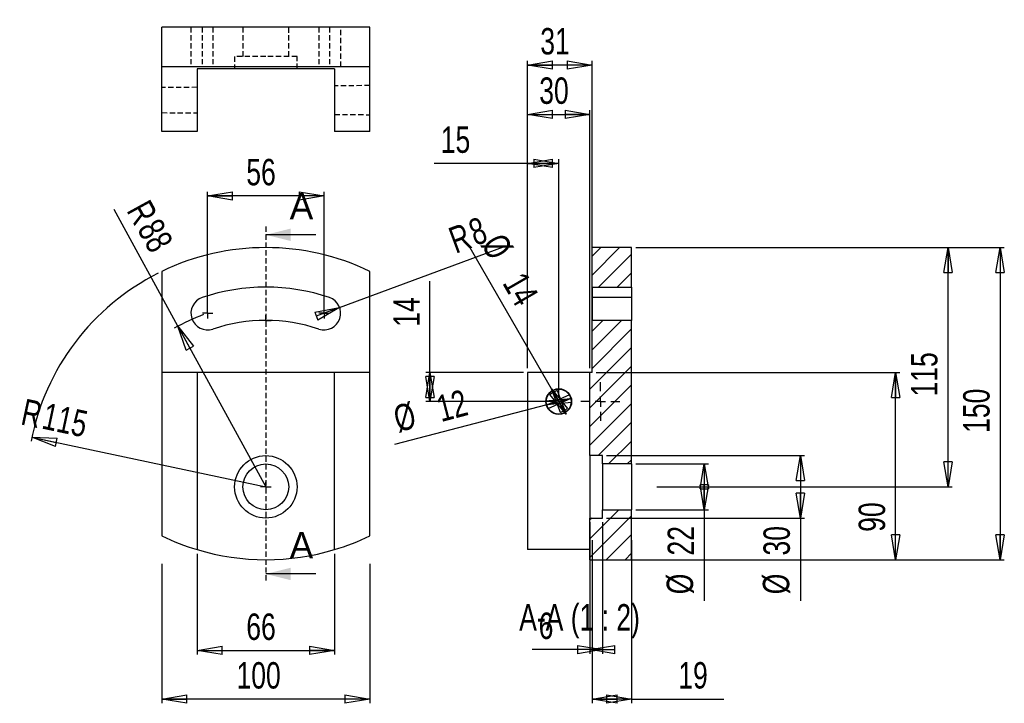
# Model space of a CAD drawing. Extents: x 24 to 260, y 0 to 164.
import ezdxf

# ---------------------------------------------------------------- set-up
doc = ezdxf.new("R2010")
doc.units = 0
doc.header["$PDSIZE"] = -1
doc.linetypes.add('CENTERX2', pattern=[20.32, 12.7, -2.54, 2.54, -2.54])
doc.linetypes.add('HIDDEN', pattern=[1.905, 1.27, -0.635])
doc.layers.get('0').update_dxf_attribs({"linetype": 'CONTINUOUS'})
doc.layers.get('DEFPOINTS').update_dxf_attribs({"linetype": 'CONTINUOUS'})
doc.styles.add('SLDTEXTSTYLE0', font='txt', dxfattribs={"width": 0.75})
doc.dimstyles.new('SLDDIMSTYLE0', dxfattribs={"dimtxt": 6.35, "dimasz": 6, "dimexe": 1, "dimexo": 0.0625, "dimgap": 1.5875, "dimtad": 2, "dimlfac": 2, "dimzin": 12, "dimtxsty": 'STANDARD', "dimblk1": 'CLOSED', "dimblk2": 'CLOSED', "dimsah": 1, "dimcen": 0.09, "dimclrd": 7, "dimclre": 7, "dimclrt": 7, "dimazin": 3, "dimtfac": 1, "dimtdec": 4, "dimtofl": 0, "dimtmove": 0, "dimatfit": 3, "dimtolj": 1, "dimtzin": 12})
doc.dimstyles.new('SLDDIMSTYLE1', dxfattribs={"dimtxt": 6.35, "dimasz": 6, "dimexe": 1, "dimexo": 0.0625, "dimgap": 1.5875, "dimtad": 2, "dimlfac": 2, "dimzin": 12, "dimtxsty": 'STANDARD', "dimblk1": 'CLOSED', "dimblk2": 'CLOSED', "dimsah": 1, "dimcen": 0.09, "dimclrd": 7, "dimclre": 7, "dimclrt": 7, "dimazin": 3, "dimtfac": 1, "dimtdec": 4, "dimtofl": 0, "dimtmove": 0, "dimatfit": 3, "dimtolj": 1, "dimtzin": 12})
doc.dimstyles.new('SLDDIMSTYLE2', dxfattribs={"dimtxt": 6.35, "dimasz": 6, "dimexe": 1, "dimexo": 0.0625, "dimgap": 1.5875, "dimtad": 2, "dimlfac": 2, "dimzin": 12, "dimtxsty": 'STANDARD', "dimblk1": 'CLOSED', "dimblk2": 'CLOSED', "dimsah": 1, "dimcen": 0.09, "dimclrd": 7, "dimclre": 7, "dimclrt": 7, "dimazin": 3, "dimtfac": 1, "dimtdec": 4, "dimtmove": 0, "dimatfit": 3, "dimtolj": 1, "dimtzin": 12})
doc.dimstyles.new('SLDDIMSTYLE3', dxfattribs={"dimtxt": 6.35, "dimasz": 6, "dimexe": 1, "dimexo": 0.0625, "dimgap": 1.5875, "dimtad": 2, "dimlfac": 2, "dimzin": 12, "dimtxsty": 'STANDARD', "dimblk1": 'CLOSED', "dimblk2": 'CLOSED', "dimsah": 1, "dimcen": 0.09, "dimclrd": 7, "dimclre": 7, "dimclrt": 7, "dimazin": 3, "dimtfac": 1, "dimtdec": 4, "dimtofl": 0, "dimtmove": 0, "dimatfit": 3, "dimtolj": 1, "dimtzin": 12})

# ---------------------------------------------------------------- blocks, each defined once
blk = doc.blocks.new('_CLOSED')
at = {"color": 0, "linetype": 'BYBLOCK'}
for p, q in [((-1, 0.166667), (0, 0)), ((-1, 0.166667), (-1, -0.166667)), ((0, 0), (-1, -0.166667)), ((0, 0), (-1, 0))]:
    blk.add_line(p, q, dxfattribs=at)
blk = doc.blocks.new('*D0')
at = {"color": 7}
for p, q in [((57.84, 33.69), (57.84, 0.18)), ((107.84, 33.69), (107.84, 0.18)), ((107.84, 1.18), (57.84, 1.18))]:
    blk.add_line(p, q, dxfattribs=at)
at = {"layer": 'DEFPOINTS', "color": 7}
for p in [(57.84, 34.69), (107.84, 34.69)]:
    blk.add_point(p, dxfattribs=at)
at = {"xscale": 6, "yscale": 6, "rotation": 180}
blk.add_blockref('_CLOSED', (57.84, 1.18), dxfattribs=at)
at = {"xscale": 6, "yscale": 6}
blk.add_blockref('_CLOSED', (107.84, 1.18), dxfattribs=at)
at = {"color": 7, "insert": (75.8, 3.63), "char_height": 6.35, "attachment_point": 7, "style": 'SLDTEXTSTYLE0'}
blk.add_mtext('100', dxfattribs=at)
blk = doc.blocks.new('*D2')
at = {"color": 7}
blk.add_line((26.59, 64.13), (82.84, 52.19), dxfattribs=at)
blk.add_arc((82.84, 52.19), 57.5, 116.7678, 169.0089, dxfattribs=at)
at = {"layer": 'DEFPOINTS', "color": 7}
for p in [(26.59, 64.13), (82.84, 52.19)]:
    blk.add_point(p, dxfattribs=at)
at = {"xscale": 6, "yscale": 6, "rotation": 168.0125127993}
blk.add_blockref('_CLOSED', (26.59, 64.13), dxfattribs=at)
at = {"color": 7, "char_height": 6.35, "attachment_point": 7, "rotation": 348.0125, "style": 'SLDTEXTSTYLE0'}
for s, insert in [('R', (23.68, 67.23)), ('115', (28.7, 66.17))]:
    blk.add_mtext(s, dxfattribs=dict(at, insert=insert))
blk = doc.blocks.new('*D3')
at = {"color": 7}
for p, q in [((66.34, 36.11), (66.34, 11.87)), ((99.34, 36.11), (99.34, 11.87)), ((66.34, 12.87), (99.34, 12.87))]:
    blk.add_line(p, q, dxfattribs=at)
at = {"layer": 'DEFPOINTS', "color": 7}
for p in [(66.34, 37.11), (99.34, 37.11)]:
    blk.add_point(p, dxfattribs=at)
at = {"xscale": 6, "yscale": 6, "rotation": 180}
blk.add_blockref('_CLOSED', (66.34, 12.87), dxfattribs=at)
at = {"xscale": 6, "yscale": 6}
blk.add_blockref('_CLOSED', (99.34, 12.87), dxfattribs=at)
at = {"color": 7, "insert": (78.15, 15.32), "char_height": 6.35, "attachment_point": 7, "style": 'SLDTEXTSTYLE0'}
blk.add_mtext('66', dxfattribs=at)
blk = doc.blocks.new('*D4')
at = {"color": 7}
for q in [(46.35, 118.85), (82.84, 52.19)]:
    blk.add_line((61.71, 90.79), q, dxfattribs=at)
blk.add_arc((82.84, 52.19), 44, 109.855, 119.9981, dxfattribs=at)
at = {"layer": 'DEFPOINTS', "color": 7}
for p in [(61.71, 90.79), (82.84, 52.19)]:
    blk.add_point(p, dxfattribs=at)
at = {"xscale": 6, "yscale": 6, "rotation": 118.696176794}
blk.add_blockref('_CLOSED', (61.71, 90.79), dxfattribs=at)
at = {"color": 7, "char_height": 6.35, "attachment_point": 7, "rotation": 298.6962, "style": 'SLDTEXTSTYLE0'}
for s, insert in [('R', (49.25, 118.62)), ('88', (51.72, 114.12))]:
    blk.add_mtext(s, dxfattribs=dict(at, insert=insert))
blk = doc.blocks.new('*D5')
at = {"color": 7}
for p, q in [((68.84, 94.91), (68.84, 123.12)), ((96.84, 94.91), (96.84, 123.12)), ((96.84, 122.12), (68.84, 122.12))]:
    blk.add_line(p, q, dxfattribs=at)
at = {"layer": 'DEFPOINTS', "color": 7}
for p in [(68.84, 93.91), (96.84, 93.91)]:
    blk.add_point(p, dxfattribs=at)
at = {"xscale": 6, "yscale": 6, "rotation": 180}
blk.add_blockref('_CLOSED', (68.84, 122.12), dxfattribs=at)
at = {"xscale": 6, "yscale": 6}
blk.add_blockref('_CLOSED', (96.84, 122.12), dxfattribs=at)
at = {"color": 7, "insert": (78.15, 124.57), "char_height": 6.35, "attachment_point": 7, "style": 'SLDTEXTSTYLE0'}
blk.add_mtext('56', dxfattribs=at)
blk = doc.blocks.new('*D6')
at = {"color": 7}
for q in [(139.99, 109.88), (96.84, 93.91)]:
    blk.add_line((100.59, 95.29), q, dxfattribs=at)
at = {"layer": 'DEFPOINTS', "color": 7}
for p in [(100.59, 95.29), (96.84, 93.91)]:
    blk.add_point(p, dxfattribs=at)
at = {"xscale": 6, "yscale": 6, "rotation": 20.3114413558}
blk.add_blockref('_CLOSED', (100.59, 95.29), dxfattribs=at)
at = {"color": 7, "char_height": 6.35, "attachment_point": 7, "rotation": 20.3114, "style": 'SLDTEXTSTYLE0'}
for s, insert in [('8', (133.26, 109.96)), ('R', (128.45, 108.18))]:
    blk.add_mtext(s, dxfattribs=dict(at, insert=insert))
blk = doc.blocks.new('SW_CENTERMARK0')
at = {"color": 7, "linetype": 'CONTINUOUS'}
for q in [(81.59, 52.19), (82.84, 53.44), (82.84, 50.94), (84.09, 52.19)]:
    blk.add_line((82.84, 52.19), q, dxfattribs=at)
blk = doc.blocks.new('SW_CENTERMARK1')
at = {"color": 7, "linetype": 'CONTINUOUS'}
for q in [(82.84, 93.44), (81.59, 92.19), (82.84, 90.94), (84.09, 92.19)]:
    blk.add_line((82.84, 92.19), q, dxfattribs=at)
blk = doc.blocks.new('SW_CENTERMARK2')
at = {"color": 7, "linetype": 'CONTINUOUS'}
for q in [(68.84, 95.16), (67.59, 93.91), (68.84, 92.66), (70.09, 93.91)]:
    blk.add_line((68.84, 93.91), q, dxfattribs=at)
blk = doc.blocks.new('SW_CENTERMARK3')
at = {"color": 7, "linetype": 'CONTINUOUS'}
for q in [(96.84, 95.16), (95.59, 93.91), (96.84, 92.66), (98.09, 93.91)]:
    blk.add_line((96.84, 93.91), q, dxfattribs=at)
blk = doc.blocks.new('*D11')
at = {"color": 7}
for p, q in [((171.76, 109.69), (260.36, 109.69)), ((259.36, 109.69), (259.36, 34.69)), ((171.76, 34.69), (260.36, 34.69))]:
    blk.add_line(p, q, dxfattribs=at)
at = {"layer": 'DEFPOINTS', "color": 7}
for p in [(170.76, 109.69), (170.76, 34.69)]:
    blk.add_point(p, dxfattribs=at)
at = {"xscale": 6, "yscale": 6}
for p, rotation in [((259.36, 109.69), 90), ((259.36, 34.69), 270)]:
    blk.add_blockref('_CLOSED', p, dxfattribs=dict(at, rotation=rotation))
at = {"color": 7, "insert": (256.91, 65.16), "char_height": 6.35, "attachment_point": 7, "rotation": 90, "style": 'SLDTEXTSTYLE0'}
blk.add_mtext('150', dxfattribs=at)
blk = doc.blocks.new('*D12')
at = {"color": 7}
for p, q in [((161.26, 39.41), (161.26, 0.19)), ((170.76, 39.41), (170.76, 0.19)), ((170.76, 1.19), (161.26, 1.19)), ((170.76, 1.19), (192.97, 1.19))]:
    blk.add_line(p, q, dxfattribs=at)
at = {"layer": 'DEFPOINTS', "color": 7}
for p in [(161.26, 40.41), (170.76, 40.41)]:
    blk.add_point(p, dxfattribs=at)
at = {"xscale": 6, "yscale": 6}
for p, rotation in [((161.26, 1.19), 180), ((170.76, 1.19), 360)]:
    blk.add_blockref('_CLOSED', p, dxfattribs=dict(at, rotation=rotation))
at = {"color": 7, "insert": (182, 3.64), "char_height": 6.35, "attachment_point": 7, "style": 'SLDTEXTSTYLE0'}
blk.add_mtext('19', dxfattribs=at)
blk = doc.blocks.new('*D13')
at = {"color": 7}
for p, q in [((162.26, 79.69), (235.24, 79.69)), ((234.24, 34.69), (234.24, 79.69)), ((162.26, 34.69), (235.24, 34.69))]:
    blk.add_line(p, q, dxfattribs=at)
at = {"layer": 'DEFPOINTS', "color": 7}
for p in [(161.26, 79.69), (161.26, 34.69)]:
    blk.add_point(p, dxfattribs=at)
at = {"xscale": 6, "yscale": 6}
for p, rotation in [((234.24, 79.69), 90), ((234.24, 34.69), 270)]:
    blk.add_blockref('_CLOSED', p, dxfattribs=dict(at, rotation=rotation))
at = {"color": 7, "insert": (231.79, 41.39), "char_height": 6.35, "attachment_point": 7, "rotation": 90, "style": 'SLDTEXTSTYLE0'}
blk.add_mtext('90', dxfattribs=at)
blk = doc.blocks.new('*D14')
at = {"color": 7}
for p, q in [((145.76, 80.69), (145.76, 154.56)), ((161.26, 80.69), (161.26, 154.56)), ((161.26, 153.56), (145.76, 153.56))]:
    blk.add_line(p, q, dxfattribs=at)
at = {"layer": 'DEFPOINTS', "color": 7}
for p in [(145.76, 79.69), (161.26, 79.69)]:
    blk.add_point(p, dxfattribs=at)
at = {"xscale": 6, "yscale": 6}
for p, rotation in [((145.76, 153.56), 180), ((161.26, 153.56), 360)]:
    blk.add_blockref('_CLOSED', p, dxfattribs=dict(at, rotation=rotation))
at = {"color": 7, "insert": (148.82, 156.01), "char_height": 6.35, "attachment_point": 7, "style": 'SLDTEXTSTYLE0'}
blk.add_mtext('31', dxfattribs=at)
blk = doc.blocks.new('*D15')
at = {"color": 7}
for p, q in [((145.76, 80.69), (145.76, 142.69)), ((160.76, 80.69), (160.76, 142.69)), ((145.76, 141.69), (160.76, 141.69))]:
    blk.add_line(p, q, dxfattribs=at)
at = {"layer": 'DEFPOINTS', "color": 7}
for p in [(145.76, 79.69), (160.76, 79.69)]:
    blk.add_point(p, dxfattribs=at)
at = {"xscale": 6, "yscale": 6}
for p, rotation in [((145.76, 141.69), 180), ((160.76, 141.69), 360)]:
    blk.add_blockref('_CLOSED', p, dxfattribs=dict(at, rotation=rotation))
at = {"color": 7, "insert": (148.57, 144.14), "char_height": 6.35, "attachment_point": 7, "style": 'SLDTEXTSTYLE0'}
blk.add_mtext('30', dxfattribs=at)
blk = doc.blocks.new('*D16')
at = {"color": 7}
for p, q in [((122.29, 79.69), (122.29, 101.62)), ((144.76, 79.69), (121.29, 79.69)), ((122.29, 72.69), (122.29, 79.69)), ((152.26, 72.69), (121.29, 72.69))]:
    blk.add_line(p, q, dxfattribs=at)
at = {"layer": 'DEFPOINTS', "color": 7}
for p in [(145.76, 79.69), (153.26, 72.69)]:
    blk.add_point(p, dxfattribs=at)
at = {"xscale": 6, "yscale": 6}
for p, rotation in [((122.29, 79.69), 90), ((122.29, 72.69), 270)]:
    blk.add_blockref('_CLOSED', p, dxfattribs=dict(at, rotation=rotation))
at = {"color": 7, "insert": (119.84, 90.65), "char_height": 6.35, "attachment_point": 7, "rotation": 90, "style": 'SLDTEXTSTYLE0'}
blk.add_mtext('14', dxfattribs=at)
blk = doc.blocks.new('*D17')
at = {"color": 7}
for p, q in [((145.76, 80.69), (145.76, 130.92)), ((153.26, 73.69), (153.26, 130.92)), ((145.76, 129.92), (123.32, 129.92)), ((153.26, 129.92), (145.76, 129.92))]:
    blk.add_line(p, q, dxfattribs=at)
at = {"layer": 'DEFPOINTS', "color": 7}
for p in [(145.76, 79.69), (153.26, 72.69)]:
    blk.add_point(p, dxfattribs=at)
at = {"xscale": 6, "yscale": 6}
for p, rotation in [((145.76, 129.92), 180), ((153.26, 129.92), 360)]:
    blk.add_blockref('_CLOSED', p, dxfattribs=dict(at, rotation=rotation))
at = {"color": 7, "insert": (124.9, 132.37), "char_height": 6.35, "attachment_point": 7, "style": 'SLDTEXTSTYLE0'}
blk.add_mtext('15', dxfattribs=at)
blk = doc.blocks.new('*D18')
at = {"color": 7}
for q in [(131.4, 110.56), (155.01, 69.66)]:
    blk.add_line((151.51, 75.72), q, dxfattribs=at)
at = {"layer": 'DEFPOINTS', "color": 7}
for p in [(151.51, 75.72), (155.01, 69.66)]:
    blk.add_point(p, dxfattribs=at)
at = {"xscale": 6, "yscale": 6}
for p, rotation in [((151.51, 75.72), 120), ((155.01, 69.66), 300)]:
    blk.add_blockref('_CLOSED', p, dxfattribs=dict(at, rotation=rotation))
at = {"color": 7, "char_height": 6.35, "attachment_point": 7, "rotation": 300, "style": 'SLDTEXTSTYLE0'}
for s, insert in [('%%c', (134.26, 110.39)), ('14', (139.59, 101.17))]:
    blk.add_mtext(s, dxfattribs=dict(at, insert=insert))
blk = doc.blocks.new('*D19')
at = {"color": 7}
for q in [(156.16, 73.45), (113.76, 62.35)]:
    blk.add_line((150.36, 71.93), q, dxfattribs=at)
at = {"layer": 'DEFPOINTS', "color": 7}
for p in [(156.16, 73.45), (150.36, 71.93)]:
    blk.add_point(p, dxfattribs=at)
at = {"xscale": 6, "yscale": 6}
for p, rotation in [((156.16, 73.45), 14.6719461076), ((150.36, 71.93), 194.6719461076)]:
    blk.add_blockref('_CLOSED', p, dxfattribs=dict(at, rotation=rotation))
at = {"color": 7, "char_height": 6.35, "attachment_point": 7, "rotation": 14.6719, "style": 'SLDTEXTSTYLE0'}
for s, insert in [('12', (124.99, 67.75)), ('%%c', (114.69, 65.06))]:
    blk.add_mtext(s, dxfattribs=dict(at, insert=insert))
blk = doc.blocks.new('*D20')
at = {"color": 7}
for p, q in [((171.76, 109.69), (247.83, 109.69)), ((246.83, 52.19), (246.83, 109.69)), ((176.83, 52.19), (247.83, 52.19))]:
    blk.add_line(p, q, dxfattribs=at)
at = {"layer": 'DEFPOINTS', "color": 7}
for p in [(170.76, 109.69), (175.83, 52.19)]:
    blk.add_point(p, dxfattribs=at)
at = {"xscale": 6, "yscale": 6}
for p, rotation in [((246.83, 109.69), 90), ((246.83, 52.19), 270)]:
    blk.add_blockref('_CLOSED', p, dxfattribs=dict(at, rotation=rotation))
at = {"color": 7, "insert": (244.38, 73.91), "char_height": 6.35, "attachment_point": 7, "rotation": 90, "style": 'SLDTEXTSTYLE0'}
blk.add_mtext('115', dxfattribs=at)
blk = doc.blocks.new('*D21')
at = {"color": 7}
for p, q in [((160.76, 43.69), (160.76, 12.1)), ((163.76, 43.69), (163.76, 12.1)), ((160.76, 13.1), (146.84, 13.1)), ((160.76, 13.1), (163.76, 13.1))]:
    blk.add_line(p, q, dxfattribs=at)
at = {"layer": 'DEFPOINTS', "color": 7}
for p in [(160.76, 44.69), (163.76, 44.69)]:
    blk.add_point(p, dxfattribs=at)
at = {"xscale": 6, "yscale": 6}
for p, rotation in [((163.76, 13.1), 360), ((160.76, 13.1), 180)]:
    blk.add_blockref('_CLOSED', p, dxfattribs=dict(at, rotation=rotation))
at = {"color": 7, "insert": (148.43, 15.55), "char_height": 6.35, "attachment_point": 7, "style": 'SLDTEXTSTYLE0'}
blk.add_mtext('6', dxfattribs=at)
blk = doc.blocks.new('*D22')
at = {"color": 7}
for p, q in [((164.76, 59.69), (212.35, 59.69)), ((211.35, 59.69), (211.35, 44.69)), ((164.76, 44.69), (212.35, 44.69)), ((211.35, 44.69), (211.35, 24.79))]:
    blk.add_line(p, q, dxfattribs=at)
at = {"layer": 'DEFPOINTS', "color": 7}
for p in [(163.76, 59.69), (163.76, 44.69)]:
    blk.add_point(p, dxfattribs=at)
at = {"xscale": 6, "yscale": 6}
for p, rotation in [((211.35, 59.69), 90), ((211.35, 44.69), 270)]:
    blk.add_blockref('_CLOSED', p, dxfattribs=dict(at, rotation=rotation))
at = {"color": 7, "char_height": 6.35, "attachment_point": 7, "rotation": 90, "style": 'SLDTEXTSTYLE0'}
for s, insert in [('30', (208.9, 35.69)), ('%%c', (208.9, 26.38))]:
    blk.add_mtext(s, dxfattribs=dict(at, insert=insert))
blk = doc.blocks.new('*D23')
at = {"color": 7}
for p, q in [((171.76, 57.69), (189.23, 57.69)), ((188.23, 57.69), (188.23, 46.69)), ((171.76, 46.69), (189.23, 46.69)), ((188.23, 46.69), (188.23, 24.79))]:
    blk.add_line(p, q, dxfattribs=at)
at = {"layer": 'DEFPOINTS', "color": 7}
for p in [(170.76, 57.69), (170.76, 46.69)]:
    blk.add_point(p, dxfattribs=at)
at = {"xscale": 6, "yscale": 6}
for p, rotation in [((188.23, 57.69), 90), ((188.23, 46.69), 270)]:
    blk.add_blockref('_CLOSED', p, dxfattribs=dict(at, rotation=rotation))
at = {"color": 7, "char_height": 6.35, "attachment_point": 7, "rotation": 90, "style": 'SLDTEXTSTYLE0'}
for s, insert in [('22', (185.78, 35.69)), ('%%c', (185.78, 26.38))]:
    blk.add_mtext(s, dxfattribs=dict(at, insert=insert))
blk = doc.blocks.new('SW_CENTERMARK4')
at = {"color": 7, "linetype": 'CENTERX2'}
for p, q in [((163.26, 75.19), (163.26, 77.36)), ((160.76, 72.69), (158.6, 72.69)), ((165.76, 72.69), (167.93, 72.69)), ((163.26, 70.19), (163.26, 68.03))]:
    blk.add_line(p, q, dxfattribs=at)
at = {"color": 7, "linetype": 'CONTINUOUS'}
for q in [(163.26, 73.94), (162.01, 72.69), (163.26, 71.44), (164.51, 72.69)]:
    blk.add_line((163.26, 72.69), q, dxfattribs=at)

msp = doc.modelspace()

# ---------------------------------------------------------------- linework, layer by layer
at = {"color": 7, "linetype": 'CONTINUOUS'}
for p, q in [((57.8378, 153.123), (57.8378, 162.623)), ((107.8378, 162.623), (57.8378, 162.623)), ((107.8378, 153.123), (107.8378, 162.623)), ((107.8378, 153.123), (57.8378, 153.123)), ((57.8378, 137.623), (57.8378, 153.123)), ((99.3378, 152.623), (66.3378, 152.623)), ((66.3378, 152.623), (66.3378, 137.623)), ((99.3378, 152.623), (99.3378, 137.623)), ((107.8378, 137.623), (107.8378, 153.123)), ((66.3378, 137.623), (57.8378, 137.623)), ((107.8378, 137.623), (99.3378, 137.623)), ((94.8378, 112.76), (82.8378, 112.76)), ((163.3603, 109.6922), (161.2616, 107.5935)), ((167.8504, 109.6922), (161.2616, 103.1034)), ((170.7616, 109.6922), (161.2616, 109.6922)), ((161.2616, 100.1922), (161.2616, 109.6922)), ((170.7616, 100.1922), (170.7616, 109.6922)), ((170.7616, 108.1133), (162.8406, 100.1922)), ((57.8378, 103.973), (57.8378, 79.6922)), ((107.8378, 79.6922), (107.8378, 103.973)), ((170.7616, 103.6231), (167.3307, 100.1922)), ((161.2616, 100.1922), (170.7616, 100.1922)), ((161.2616, 100.1922), (161.2616, 97.6977)), ((170.7616, 100.1922), (170.7616, 97.6977)), ((170.7616, 97.6977), (161.2616, 97.6977)), ((161.2616, 97.6977), (161.2616, 92.1922)), ((170.7616, 97.6977), (170.7616, 92.1922)), ((163.8208, 92.1922), (161.2616, 89.633)), ((168.311, 92.1922), (161.2616, 85.1429)), ((170.7616, 92.1922), (161.2616, 92.1922)), ((161.2616, 79.6922), (161.2616, 92.1922)), ((170.7616, 90.1528), (161.2616, 80.6528)), ((170.7616, 57.6922), (170.7616, 92.1922)), ((170.7616, 85.6626), (160.7616, 75.6626)), ((170.7616, 81.1725), (160.7616, 71.1725)), ((66.3378, 79.6922), (57.8378, 79.6922)), ((57.8378, 79.6922), (57.8378, 40.4115)), ((66.3378, 79.6922), (66.3378, 37.1105)), ((99.3378, 79.6922), (66.3378, 79.6922)), ((99.3378, 37.1105), (99.3378, 79.6922)), ((107.8378, 79.6922), (99.3378, 79.6922)), ((107.8378, 40.4115), (107.8378, 79.6922)), ((145.7616, 79.6922), (145.7616, 37.1105)), ((160.7616, 79.6922), (145.7616, 79.6922)), ((160.7616, 59.6922), (160.7616, 79.6922)), ((161.2616, 79.6922), (160.7616, 79.6922)), ((170.7616, 76.6824), (160.7616, 66.6824)), ((170.7616, 72.1922), (160.7616, 62.1922)), ((170.7616, 67.7021), (162.7517, 59.6922)), ((170.7616, 63.212), (165.2418, 57.6922)), ((163.7616, 59.6922), (160.7616, 59.6922)), ((160.7616, 59.6922), (160.7616, 44.6922)), ((163.7616, 57.6922), (163.7616, 59.6922)), ((170.7616, 57.6922), (163.7616, 57.6922)), ((163.7616, 57.6922), (163.7616, 46.6922)), ((170.7616, 58.7219), (169.732, 57.6922)), ((170.7616, 57.6922), (170.7616, 46.6922)), ((167.7122, 46.6922), (160.7616, 39.7416)), ((170.7616, 45.2515), (160.7616, 35.2515)), ((163.7616, 44.6922), (163.7616, 46.6922)), ((163.7616, 46.6922), (170.7616, 46.6922)), ((170.7616, 34.6922), (170.7616, 46.6922)), ((161.2221, 44.6922), (160.7616, 44.2317)), ((160.7616, 44.6922), (163.7616, 44.6922)), ((160.7616, 34.6922), (160.7616, 44.6922)), ((170.7616, 40.7613), (164.6925, 34.6922)), ((160.7616, 37.1105), (145.7616, 37.1105)), ((170.7616, 36.2712), (169.1826, 34.6922)), ((160.7616, 34.6922), (170.7616, 34.6922)), ((94.8378, 31.2572), (82.8378, 31.2572))]:
    msp.add_line(p, q, dxfattribs=at)
at = {"color": 9, "linetype": 'HIDDEN'}
for p, q in [((64.8378, 162.623), (64.8378, 153.123)), ((67.5651, 162.623), (67.5651, 153.123)), ((70.1106, 162.623), (70.1106, 153.123)), ((77.3378, 162.623), (77.3378, 155.623)), ((88.3378, 155.623), (88.3378, 162.623)), ((95.5651, 162.623), (95.5651, 153.123)), ((98.1106, 162.623), (98.1106, 153.123)), ((100.8378, 153.123), (100.8378, 162.623)), ((82.8378, 155.623), (75.3378, 155.623)), ((75.3378, 155.623), (75.3378, 152.623)), ((90.3378, 155.623), (82.8378, 155.623)), ((90.3378, 152.623), (90.3378, 155.623)), ((66.3378, 148.208), (57.8378, 148.123)), ((107.8378, 148.623), (99.3378, 148.538)), ((57.8378, 142.123), (66.3378, 142.038)), ((99.3378, 141.708), (107.8378, 141.623))]:
    msp.add_line(p, q, dxfattribs=at)
at = {"color": 7, "linetype": 'HIDDEN'}
msp.add_line((82.8378, 114.76), (82.8378, 29.2572), dxfattribs=at)
at = {"color": 7, "linetype": 'CONTINUOUS'}
for centre, radius in [((153.2616, 72.6922), 3.085), ((153.2616, 72.6922), 3), ((82.8378, 52.1922), 7.5), ((82.8378, 52.1922), 5.5)]:
    msp.add_circle(centre, radius, dxfattribs=at)
for centre, radius, start, end in [((82.8378, 52.1922), 57.5, 64.228538, 115.771462), ((82.8378, 52.1922), 48, 71.446995, 108.553005), ((68.8378, 93.9055), 4, 108.553005, 288.553005), ((96.8378, 93.9055), 4, 251.446995, 71.446995), ((82.8378, 52.1922), 40, 71.446995, 108.553005), ((82.8378, 92.1922), 57.5, 244.228538, 253.324165), ((82.8378, 92.1922), 57.5, 286.675835, 295.771462), ((82.8378, 92.1922), 57.5, 253.324165, 286.675835)]:
    msp.add_arc(centre, radius, start, end, dxfattribs=at)
for points in [[(82.8378, 112.76), (88.8378, 111.26), (88.8378, 114.26)], [(82.8378, 31.2572), (88.8378, 29.7572), (88.8378, 32.7572)]]:
    msp.add_solid(points, dxfattribs=at)

# ---------------------------------------------------------------- block references
for name in ['SW_CENTERMARK2', 'SW_CENTERMARK3', 'SW_CENTERMARK1', 'SW_CENTERMARK4', 'SW_CENTERMARK0']:
    msp.add_blockref(name, (0, 0))

# ---------------------------------------------------------------- texts
at = {"color": 7, "char_height": 6.35, "attachment_point": 1}
for insert in [(88.577, 122.846), (88.577, 41.3432)]:
    msp.add_mtext('A', dxfattribs=dict(at, insert=insert))
at = {"color": 7, "insert": (158.2616, 24.0172), "char_height": 6.35, "attachment_point": 2, "style": 'SLDTEXTSTYLE0'}
msp.add_mtext('A-A (1 : 2)', dxfattribs=at)

# ---------------------------------------------------------------- dimensions: what is measured, and where the dimension line sits
at = {"color": 7}
for base, p1, p2, picture, middle in [((145.7616, 153.5584), (161.2616, 79.6922), (145.7616, 79.6922), '*D14', (153.5116, 153.5584)), ((160.7616, 141.6854), (145.7616, 79.6922), (160.7616, 79.6922), '*D15', (153.2616, 141.6854)), ((145.7616, 129.9163), (153.2616, 72.6922), (145.7616, 79.6922), '*D17', (129.5956, 129.9163)), ((68.8378, 122.1165), (96.8378, 93.9055), (68.8378, 93.9055), '*D5', (82.8378, 122.1165)), ((161.2616, 1.1905), (170.7616, 40.4115), (161.2616, 40.4115), '*D12', (186.6936, 1.1905)), ((99.3378, 12.8656), (66.3378, 37.1105), (99.3378, 37.1105), '*D3', (82.8378, 12.8656)), ((57.8378, 1.1797), (107.8378, 34.6922), (57.8378, 34.6922), '*D0', (82.8378, 1.1797))]:
    dim = msp.add_linear_dim(base=base, p1=p1, p2=p2, dimstyle='SLDDIMSTYLE0', dxfattribs=at)
    dim.commit()
    dim.dimension.update_dxf_attribs({"geometry": picture, "text_midpoint": middle, "dimtype": 160})
for center, mpoint, picture, middle in [((82.8378, 52.1922), (61.7106, 90.7881), '*D4', (50.5089, 111.2516)), ((96.8378, 93.9055), (100.5891, 95.294), '*D6', (134.188, 107.7303)), ((82.8378, 52.1922), (26.5917, 64.1349), '*D2', (32.3279, 62.9169))]:
    dim = msp.add_radius_dim(center=center, mpoint=mpoint, dimstyle='SLDDIMSTYLE1')
    dim.commit()
    dim.dimension.update_dxf_attribs({"geometry": picture, "text_midpoint": middle, "dimtype": 164})
for p1, p2, picture, middle in [((151.5116, 75.7233), (155.0116, 69.6612), '*D18', (136.6169, 101.5217)), ((150.3594, 71.9324), (156.1638, 73.4521), '*D19', (123.8276, 64.9858))]:
    dim = msp.add_diameter_dim_2p(p1=p1, p2=p2, dimstyle='SLDDIMSTYLE2')
    dim.commit()
    dim.dimension.update_dxf_attribs({"geometry": picture, "text_midpoint": middle, "dimtype": 163})
for base, p1, p2, angle, picture, middle in [((259.3608, 34.6922), (170.7616, 109.6922), (170.7616, 34.6922), 90, '*D11', (259.3608, 72.1922)), ((246.8328, 109.6922), (175.8255, 52.1922), (170.7616, 109.6922), 90, '*D20', (246.8328, 80.9422)), ((122.2928, 79.6922), (153.2616, 72.6922), (145.7616, 79.6922), 90, '*D16', (122.2928, 95.3423)), ((234.2427, 79.6922), (161.2616, 34.6922), (161.2616, 79.6922), 90, '*D13', (234.2427, 46.0852)), ((163.7616, 13.0966), (160.7616, 44.6922), (163.7616, 44.6922), 180, '*D21', (150.7716, 13.0966))]:
    dim = msp.add_linear_dim(base=base, p1=p1, p2=p2, angle=angle, dimstyle='SLDDIMSTYLE0', dxfattribs=at)
    dim.commit()
    dim.dimension.update_dxf_attribs({"geometry": picture, "text_midpoint": middle, "dimtype": 160})
for base, p1, p2, picture, middle in [((211.3474, 44.6922), (163.7616, 59.6922), (163.7616, 44.6922), '*D22', (211.3474, 35.7232)), ((188.2346, 46.6922), (170.7616, 57.6922), (170.7616, 46.6922), '*D23', (188.2346, 35.7232))]:
    dim = msp.add_linear_dim(base=base, p1=p1, p2=p2, angle=90, text='%%c<>', dimstyle='SLDDIMSTYLE3', dxfattribs=at)
    dim.commit()
    dim.dimension.update_dxf_attribs({"geometry": picture, "text_midpoint": middle, "dimtype": 160})

doc.saveas('drawing.dxf')
